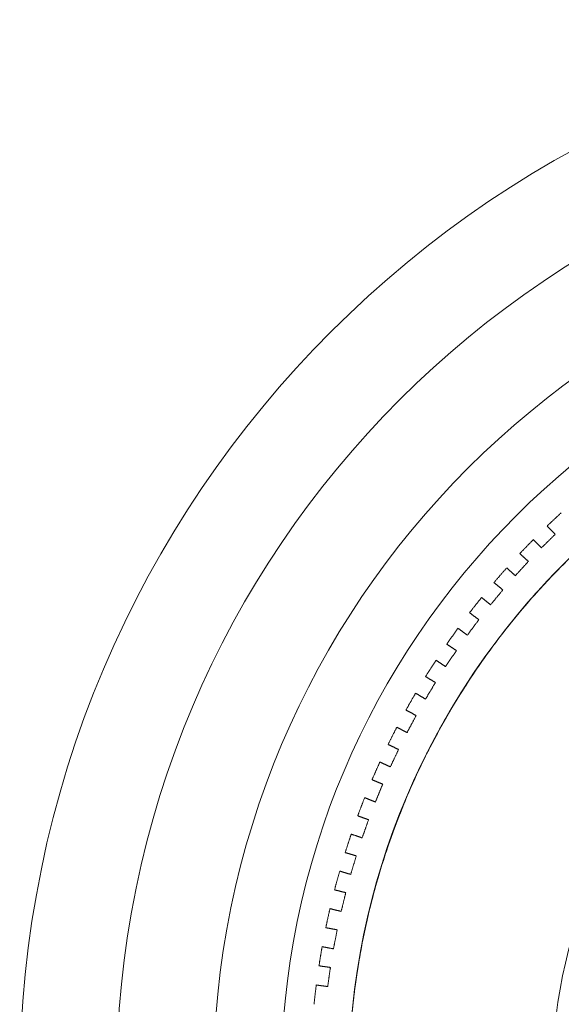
# Model space of a CAD drawing. Header units: millimetres. Extents: x -13921 to -12971, y -5231 to -4681.
# Tile 6 of 16: x -13921 to -13781, y -4936 to -4681. Entities that reach past the tile are written whole.
import ezdxf

# ---------------------------------------------------------------- set-up
doc = ezdxf.new("R2010")
doc.units = ezdxf.units.MM
doc.header["$MEASUREMENT"] = 0
doc.layers.add('Default', color=7, linetype='Continuous', lineweight=18, true_color=0x000000)

msp = doc.modelspace()

# ---------------------------------------------------------------- linework, layer by layer
at = {"layer": 'Default'}
for centre, radius in [((-13646.21, -4956.36, 411.21), 274.99), ((-13646.21, -4956.36, 417.21), 274.99), ((-13646.21, -4956.36, 414.21), 274.99), ((-13646.21, -4956.36, 404.71), 250), ((-13646.21, -4956.36, 398.21), 225), ((-13646.21, -4956.36, 398.21), 207.5), ((-13646.21, -4956.36, 392.4), 190), ((-13646.21, -4956.36, 395.3), 190), ((-13646.21, -4956.36, 398.21), 190), ((-13646.21, -4956.36, 417.21), 137.5)]:
    msp.add_arc(centre, radius, 90, 270, dxfattribs=at)
for points, weights, knots in [([(-13246.19, -4766.36, 23.11), (-13056.19, -4766.36, 23.11), (-13056.19, -4956.36, 23.11), (-13056.19, -5146.36, 23.11), (-13246.19, -5146.36, 23.11), (-13446.19, -5146.36, 23.11), (-13646.19, -5146.36, 23.11), (-13836.19, -5146.36, 23.11), (-13836.19, -4956.36, 23.11), (-13836.19, -4766.36, 23.11), (-13646.19, -4766.36, 23.11), (-13446.19, -4766.36, 23.11), (-13246.19, -4766.36, 23.11)], [1, 0.707106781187, 1, 0.707106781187, 1, 1, 1, 0.707106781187, 1, 0.707106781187, 1, 1, 1], [-2056.637061, -2056.637061, -2056.637061, -1742.477796, -1742.477796, -1428.318531, -1428.318531, -1028.318531, -1028.318531, -714.159265, -714.159265, -400, -400, 0, 0, 0]), ([(-13246.19, -4766.36, 398.12), (-13056.19, -4766.36, 398.12), (-13056.19, -4956.36, 398.12), (-13056.19, -5146.36, 398.12), (-13246.19, -5146.36, 398.12), (-13446.19, -5146.36, 398.12), (-13646.19, -5146.36, 398.12), (-13836.19, -5146.36, 398.12), (-13836.19, -4956.36, 398.12), (-13836.19, -4766.36, 398.12), (-13646.19, -4766.36, 398.12), (-13446.19, -4766.36, 398.12), (-13246.19, -4766.36, 398.12)], [1, 0.707106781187, 1, 0.707106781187, 1, 1, 1, 0.707106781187, 1, 0.707106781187, 1, 1, 1], [-2056.637061, -2056.637061, -2056.637061, -1742.477796, -1742.477796, -1428.318531, -1428.318531, -1028.318531, -1028.318531, -714.159265, -714.159265, -400, -400, 0, 0, 0]), ([(-13246.19, -4766.36, 210.61), (-13446.19, -4766.36, 210.61), (-13646.19, -4766.36, 210.61), (-13836.19, -4766.36, 210.61), (-13836.19, -4956.36, 210.61), (-13836.19, -5146.36, 210.61), (-13646.19, -5146.36, 210.61), (-13446.19, -5146.36, 210.61), (-13246.19, -5146.36, 210.61), (-13056.19, -5146.36, 210.61), (-13056.19, -4956.36, 210.61), (-13056.19, -4766.36, 210.61), (-13246.19, -4766.36, 210.61)], [1, 1, 1, 0.707106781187, 1, 0.707106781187, 1, 1, 1, 0.707106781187, 1, 0.707106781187, 1], [0, 0, 0, 400, 400, 714.159265, 714.159265, 1028.318531, 1028.318531, 1428.318531, 1428.318531, 1742.477796, 1742.477796, 2056.637061, 2056.637061, 2056.637061]), ([(-13646.19, -4766.36, 13.17), (-13836.19, -4766.36, 13.17), (-13836.19, -4956.36, 13.17), (-13836.19, -5146.36, 13.17), (-13646.19, -5146.36, 13.17)], [1, 0.707106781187, 1, 0.707106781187, 1], [400, 400, 400, 714.159265, 714.159265, 1028.318531, 1028.318531, 1028.318531]), ([(-13646.19, -4766.36, 28.17), (-13836.19, -4766.36, 28.17), (-13836.19, -4956.36, 28.17), (-13836.19, -5146.36, 28.17), (-13646.19, -5146.36, 28.17)], [1, 0.707106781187, 1, 0.707106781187, 1], [400, 400, 400, 714.159265, 714.159265, 1028.318531, 1028.318531, 1028.318531])]:
    msp.add_rational_spline(points, weights, degree=2, knots=knots, dxfattribs=at)
for points, weights in [([(-13781.26, -4808.86, 23.11), (-13783.12, -4810.56, 23.11), (-13784.93, -4812.3, 23.11)], [0.853965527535, 0.853729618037, 0.85362874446]), ([(-13781.26, -4808.86, 398.12), (-13783.12, -4810.56, 398.12), (-13784.93, -4812.3, 398.12)], [0.853965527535, 0.853729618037, 0.85362874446]), ([(-13784.93, -4812.3, 210.61), (-13783.12, -4810.56, 210.61), (-13781.26, -4808.86, 210.61)], [0.85362874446, 0.853729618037, 0.853965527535]), ([(-13788.49, -4815.82, 23.11), (-13790.26, -4817.61, 23.11), (-13791.98, -4819.44, 23.11)], [0.853561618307, 0.853594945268, 0.853763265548]), ([(-13788.49, -4815.82, 398.12), (-13790.26, -4817.61, 398.12), (-13791.98, -4819.44, 398.12)], [0.853561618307, 0.853594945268, 0.853763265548]), ([(-13791.98, -4819.44, 210.61), (-13790.26, -4817.61, 210.61), (-13788.49, -4815.82, 210.61)], [0.853763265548, 0.853594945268, 0.853561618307]), ([(-13795.36, -4823.13, 23.11), (-13797.03, -4825, 23.11), (-13798.66, -4826.92, 23.11)], [0.854231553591, 0.854534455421, 0.8549726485]), ([(-13795.36, -4823.13, 398.12), (-13797.03, -4825, 398.12), (-13798.66, -4826.92, 398.12)], [0.854231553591, 0.854534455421, 0.8549726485]), ([(-13798.66, -4826.92, 210.61), (-13797.03, -4825, 210.61), (-13795.36, -4823.13, 210.61)], [0.8549726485, 0.854534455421, 0.854231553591]), ([(-13801.85, -4830.77, 23.11), (-13803.43, -4832.73, 23.11), (-13804.96, -4834.73, 23.11)], [0.855978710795, 0.856552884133, 0.857262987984]), ([(-13801.85, -4830.77, 398.12), (-13803.43, -4832.73, 398.12), (-13804.96, -4834.73, 398.12)], [0.855978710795, 0.856552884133, 0.857262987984]), ([(-13804.96, -4834.73, 210.61), (-13803.43, -4832.73, 210.61), (-13801.85, -4830.77, 210.61)], [0.857262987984, 0.856552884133, 0.855978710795]), ([(-13807.95, -4838.73, 23.11), (-13809.43, -4840.77, 23.11), (-13810.85, -4842.84, 23.11)], [0.858811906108, 0.859660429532, 0.860645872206]), ([(-13807.95, -4838.73, 398.12), (-13809.43, -4840.77, 398.12), (-13810.85, -4842.84, 398.12)], [0.858811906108, 0.859660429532, 0.860645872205]), ([(-13810.85, -4842.84, 210.61), (-13809.43, -4840.77, 210.61), (-13807.95, -4838.73, 210.61)], [0.860645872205, 0.859660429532, 0.858811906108]), ([(-13813.64, -4846.99, 23.11), (-13815.01, -4849.09, 23.11), (-13816.34, -4851.23, 23.11)], [0.862745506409, 0.863872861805, 0.865138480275]), ([(-13813.64, -4846.99, 398.12), (-13815.01, -4849.09, 398.12), (-13816.34, -4851.23, 398.12)], [0.862745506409, 0.863872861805, 0.865138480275]), ([(-13816.34, -4851.23, 210.61), (-13815.01, -4849.09, 210.61), (-13813.64, -4846.99, 210.61)], [0.865138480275, 0.863872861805, 0.862745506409]), ([(-13818.91, -4855.52, 23.11), (-13820.18, -4857.69, 23.11), (-13821.39, -4859.9, 23.11)], [0.867799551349, 0.86921169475, 0.870763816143]), ([(-13818.91, -4855.52, 398.12), (-13820.18, -4857.69, 398.12), (-13821.39, -4859.9, 398.12)], [0.867799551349, 0.869211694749, 0.870763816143]), ([(-13821.39, -4859.9, 210.61), (-13820.18, -4857.69, 210.61), (-13818.91, -4855.52, 210.61)], [0.870763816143, 0.869211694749, 0.867799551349]), ([(-13823.75, -4864.31, 23.11), (-13824.91, -4866.54, 23.11), (-13826.01, -4868.8, 23.11)], [0.874000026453, 0.875704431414, 0.877550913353]), ([(-13823.75, -4864.31, 398.12), (-13824.91, -4866.54, 398.12), (-13826.01, -4868.8, 398.12)], [0.874000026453, 0.875704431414, 0.877550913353]), ([(-13826.01, -4868.8, 210.61), (-13824.91, -4866.54, 210.61), (-13823.75, -4864.31, 210.61)], [0.877550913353, 0.875704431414, 0.874000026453]), ([(-13828.14, -4873.32, 23.11), (-13829.18, -4875.61, 23.11), (-13830.17, -4877.92, 23.11)], [0.88137909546, 0.88338484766, 0.885535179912]), ([(-13828.14, -4873.32, 398.12), (-13829.18, -4875.61, 398.12), (-13830.17, -4877.92, 398.12)], [0.88137909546, 0.88338484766, 0.885535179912]), ([(-13830.17, -4877.92, 210.61), (-13829.18, -4875.61, 210.61), (-13828.14, -4873.32, 210.61)], [0.885535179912, 0.88338484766, 0.88137909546]), ([(-13832.07, -4882.55, 23.11), (-13833, -4884.88, 23.11), (-13833.87, -4887.25, 23.11)], [0.889975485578, 0.892293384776, 0.894758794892]), ([(-13832.07, -4882.55, 398.12), (-13833, -4884.88, 398.12), (-13833.87, -4887.25, 398.12)], [0.889975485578, 0.892293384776, 0.894758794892]), ([(-13833.87, -4887.25, 210.61), (-13833, -4884.88, 210.61), (-13832.07, -4882.55, 210.61)], [0.894758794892, 0.892293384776, 0.889975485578]), ([(-13835.54, -4891.96, 23.11), (-13836.35, -4894.34, 23.11), (-13837.1, -4896.74, 23.11)], [0.899834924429, 0.90247760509, 0.905271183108]), ([(-13835.54, -4891.96, 398.12), (-13836.35, -4894.34, 398.12), (-13837.1, -4896.74, 398.12)], [0.899834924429, 0.90247760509, 0.905271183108]), ([(-13837.1, -4896.74, 210.61), (-13836.35, -4894.34, 210.61), (-13835.54, -4891.96, 210.61)], [0.905271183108, 0.90247760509, 0.899834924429]), ([(-13838.53, -4901.53, 23.11), (-13839.22, -4903.95, 23.11), (-13839.85, -4906.39, 23.11)], [0.911010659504, 0.913992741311, 0.917129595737]), ([(-13838.53, -4901.53, 398.12), (-13839.22, -4903.95, 398.12), (-13839.85, -4906.39, 398.12)], [0.911010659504, 0.913992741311, 0.917129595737]), ([(-13839.85, -4906.39, 210.61), (-13839.22, -4903.95, 210.61), (-13838.53, -4901.53, 210.61)], [0.917129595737, 0.913992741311, 0.911010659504]), ([(-13841.04, -4911.24, 23.11), (-13841.6, -4913.69, 23.11), (-13842.11, -4916.16, 23.11)], [0.923564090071, 0.926902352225, 0.930399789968]), ([(-13841.04, -4911.24, 398.12), (-13841.6, -4913.69, 398.12), (-13842.11, -4916.16, 398.12)], [0.92356409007, 0.926902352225, 0.930399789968]), ([(-13842.11, -4916.16, 210.61), (-13841.6, -4913.69, 210.61), (-13841.04, -4911.24, 210.61)], [0.930399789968, 0.926902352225, 0.92356409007]), ([(-13843.05, -4921.07, 23.11), (-13843.5, -4923.54, 23.11), (-13843.88, -4926.03, 23.11)], [0.937565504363, 0.941279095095, 0.945156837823]), ([(-13843.05, -4921.07, 398.12), (-13843.5, -4923.54, 398.12), (-13843.88, -4926.03, 398.12)], [0.937565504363, 0.941279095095, 0.945156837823]), ([(-13843.88, -4926.03, 210.61), (-13843.5, -4923.54, 210.61), (-13843.05, -4921.07, 210.61)], [0.945156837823, 0.941279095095, 0.937565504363]), ([(-13844.58, -4930.98, 23.11), (-13844.89, -4933.47, 23.11), (-13845.15, -4935.98, 23.11)], [0.953094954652, 0.957205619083, 0.961486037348]), ([(-13844.58, -4930.98, 398.12), (-13844.89, -4933.47, 398.12), (-13845.15, -4935.98, 398.12)], [0.953094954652, 0.957205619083, 0.961486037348]), ([(-13845.15, -4935.98, 210.61), (-13844.89, -4933.47, 210.61), (-13844.58, -4930.98, 210.61)], [0.961486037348, 0.957205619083, 0.953094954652])]:
    msp.add_rational_spline(points, weights, degree=2, dxfattribs=at)
for points in [[(-13782.83, -4814.43, 23.11), (-13784.61, -4816.18, 23.11), (-13786.39, -4817.94, 23.11)], [(-13782.83, -4814.43, 398.12), (-13784.61, -4816.18, 398.12), (-13786.39, -4817.94, 398.12)], [(-13786.39, -4817.94, 217.75), (-13784.61, -4816.18, 217.75), (-13782.83, -4814.43, 217.75)], [(-13784.93, -4812.3, 23.11), (-13783.88, -4813.37, 23.11), (-13782.83, -4814.43, 23.11)], [(-13784.93, -4812.3, 398.12), (-13783.88, -4813.37, 398.12), (-13782.83, -4814.43, 398.12)], [(-13784.93, -4812.3, 398.12), (-13784.93, -4812.3, 210.61), (-13784.93, -4812.3, 23.11)], [(-13782.83, -4814.43, 217.75), (-13783.88, -4813.37, 217.75), (-13784.93, -4812.3, 217.75)], [(-13784.59, -4812.65, 23.11), (-13784.59, -4812.65, 210.61), (-13784.59, -4812.65, 398.12)], [(-13782.83, -4814.43, 23.11), (-13782.83, -4814.43, 210.61), (-13782.83, -4814.43, 398.12)], [(-13786.39, -4817.94, 23.11), (-13787.44, -4816.88, 23.11), (-13788.49, -4815.82, 23.11)], [(-13786.39, -4817.94, 398.12), (-13787.44, -4816.88, 398.12), (-13788.49, -4815.82, 398.12)], [(-13788.49, -4815.82, 23.11), (-13788.49, -4815.82, 210.61), (-13788.49, -4815.82, 398.12)], [(-13788.49, -4815.82, 217.75), (-13787.44, -4816.88, 217.75), (-13786.39, -4817.94, 217.75)], [(-13788.15, -4816.16, 23.11), (-13788.15, -4816.16, 210.61), (-13788.15, -4816.16, 398.12)], [(-13784.61, -4816.18, 23.11), (-13784.61, -4816.18, 210.61), (-13784.61, -4816.18, 398.12)], [(-13791.98, -4819.44, 23.11), (-13790.88, -4820.45, 23.11), (-13789.78, -4821.46, 23.11)], [(-13791.98, -4819.44, 398.12), (-13790.88, -4820.45, 398.12), (-13789.78, -4821.46, 398.12)], [(-13791.98, -4819.44, 398.12), (-13791.98, -4819.44, 210.61), (-13791.98, -4819.44, 23.11)], [(-13789.78, -4821.46, 217.75), (-13790.88, -4820.45, 217.75), (-13791.98, -4819.44, 217.75)], [(-13786.39, -4817.94, 23.11), (-13786.39, -4817.94, 210.61), (-13786.39, -4817.94, 398.12)], [(-13789.78, -4821.46, 23.11), (-13791.47, -4823.3, 23.11), (-13793.15, -4825.14, 23.11)], [(-13789.78, -4821.46, 398.12), (-13791.47, -4823.3, 398.12), (-13793.15, -4825.14, 398.12)], [(-13793.15, -4825.14, 217.75), (-13791.47, -4823.3, 217.75), (-13789.78, -4821.46, 217.75)], [(-13791.62, -4819.77, 23.11), (-13791.62, -4819.77, 210.61), (-13791.62, -4819.77, 398.12)], [(-13789.78, -4821.46, 23.11), (-13789.78, -4821.46, 210.61), (-13789.78, -4821.46, 398.12)], [(-13793.15, -4825.14, 23.11), (-13794.25, -4824.13, 23.11), (-13795.36, -4823.13, 23.11)], [(-13793.15, -4825.14, 398.12), (-13794.25, -4824.13, 398.12), (-13795.36, -4823.13, 398.12)], [(-13795.36, -4823.13, 23.11), (-13795.36, -4823.13, 210.61), (-13795.36, -4823.13, 398.12)], [(-13795.36, -4823.13, 217.75), (-13794.25, -4824.13, 217.75), (-13793.15, -4825.14, 217.75)], [(-13795, -4823.45, 23.11), (-13795, -4823.45, 210.61), (-13795, -4823.45, 398.12)], [(-13791.47, -4823.3, 23.11), (-13791.47, -4823.3, 210.61), (-13791.47, -4823.3, 398.12)], [(-13798.66, -4826.92, 23.11), (-13797.51, -4827.87, 23.11), (-13796.36, -4828.82, 23.11)], [(-13798.66, -4826.92, 398.12), (-13797.51, -4827.87, 398.12), (-13796.36, -4828.82, 398.12)], [(-13798.66, -4826.92, 398.12), (-13798.66, -4826.92, 210.61), (-13798.66, -4826.92, 23.11)], [(-13796.36, -4828.82, 217.75), (-13797.51, -4827.87, 217.75), (-13798.66, -4826.92, 217.75)], [(-13798.29, -4827.23, 23.11), (-13798.29, -4827.23, 210.61), (-13798.29, -4827.23, 398.12)], [(-13793.15, -4825.14, 23.11), (-13793.15, -4825.14, 210.61), (-13793.15, -4825.14, 398.12)], [(-13796.36, -4828.82, 23.11), (-13797.95, -4830.75, 23.11), (-13799.55, -4832.67, 23.11)], [(-13796.36, -4828.82, 398.12), (-13797.95, -4830.75, 398.12), (-13799.55, -4832.67, 398.12)], [(-13799.55, -4832.67, 217.75), (-13797.95, -4830.75, 217.75), (-13796.36, -4828.82, 217.75)], [(-13796.36, -4828.82, 23.11), (-13796.36, -4828.82, 210.61), (-13796.36, -4828.82, 398.12)], [(-13799.55, -4832.67, 23.11), (-13800.7, -4831.72, 23.11), (-13801.85, -4830.77, 23.11)], [(-13799.55, -4832.67, 398.12), (-13800.7, -4831.72, 398.12), (-13801.85, -4830.77, 398.12)], [(-13801.85, -4830.77, 23.11), (-13801.85, -4830.77, 210.61), (-13801.85, -4830.77, 398.12)], [(-13801.85, -4830.77, 217.75), (-13800.7, -4831.72, 217.75), (-13799.55, -4832.67, 217.75)], [(-13801.47, -4831.08, 23.11), (-13801.47, -4831.08, 210.61), (-13801.47, -4831.08, 398.12)], [(-13797.95, -4830.75, 23.11), (-13797.95, -4830.75, 210.61), (-13797.95, -4830.75, 398.12)], [(-13804.96, -4834.73, 23.11), (-13803.76, -4835.62, 23.11), (-13802.56, -4836.51, 23.11)], [(-13804.96, -4834.73, 398.12), (-13803.76, -4835.62, 398.12), (-13802.56, -4836.51, 398.12)], [(-13804.96, -4834.73, 398.12), (-13804.96, -4834.73, 210.61), (-13804.96, -4834.73, 23.11)], [(-13802.56, -4836.51, 217.75), (-13803.76, -4835.62, 217.75), (-13804.96, -4834.73, 217.75)], [(-13799.55, -4832.67, 23.11), (-13799.55, -4832.67, 210.61), (-13799.55, -4832.67, 398.12)], [(-13802.56, -4836.51, 23.11), (-13804.06, -4838.51, 23.11), (-13805.55, -4840.52, 23.11)], [(-13802.56, -4836.51, 398.12), (-13804.06, -4838.51, 398.12), (-13805.55, -4840.52, 398.12)], [(-13805.55, -4840.52, 217.75), (-13804.06, -4838.51, 217.75), (-13802.56, -4836.51, 217.75)], [(-13804.57, -4835.02, 23.11), (-13804.57, -4835.02, 210.61), (-13804.57, -4835.02, 398.12)], [(-13802.56, -4836.51, 23.11), (-13802.56, -4836.51, 210.61), (-13802.56, -4836.51, 398.12)], [(-13805.55, -4840.52, 23.11), (-13806.75, -4839.63, 23.11), (-13807.95, -4838.73, 23.11)], [(-13805.55, -4840.52, 398.12), (-13806.75, -4839.63, 398.12), (-13807.95, -4838.73, 398.12)], [(-13807.95, -4838.73, 23.11), (-13807.95, -4838.73, 210.61), (-13807.95, -4838.73, 398.12)], [(-13807.95, -4838.73, 217.75), (-13806.75, -4839.63, 217.75), (-13805.55, -4840.52, 217.75)], [(-13807.56, -4839.02, 23.11), (-13807.56, -4839.02, 210.61), (-13807.56, -4839.02, 398.12)], [(-13804.06, -4838.51, 23.11), (-13804.06, -4838.51, 210.61), (-13804.06, -4838.51, 398.12)], [(-13805.55, -4840.52, 23.11), (-13805.55, -4840.52, 210.61), (-13805.55, -4840.52, 398.12)], [(-13808.37, -4844.5, 23.11), (-13809.77, -4846.58, 23.11), (-13811.16, -4848.65, 23.11)], [(-13808.37, -4844.5, 398.12), (-13809.77, -4846.58, 398.12), (-13811.16, -4848.65, 398.12)], [(-13811.16, -4848.65, 217.75), (-13809.77, -4846.58, 217.75), (-13808.37, -4844.5, 217.75)], [(-13810.85, -4842.84, 23.11), (-13809.61, -4843.67, 23.11), (-13808.37, -4844.5, 23.11)], [(-13810.85, -4842.84, 398.12), (-13809.61, -4843.67, 398.12), (-13808.37, -4844.5, 398.12)], [(-13810.85, -4842.84, 398.12), (-13810.85, -4842.84, 210.61), (-13810.85, -4842.84, 23.11)], [(-13808.37, -4844.5, 217.75), (-13809.61, -4843.67, 217.75), (-13810.85, -4842.84, 217.75)], [(-13810.45, -4843.11, 23.11), (-13810.45, -4843.11, 210.61), (-13810.45, -4843.11, 398.12)], [(-13808.37, -4844.5, 23.11), (-13808.37, -4844.5, 210.61), (-13808.37, -4844.5, 398.12)], [(-13811.16, -4848.65, 23.11), (-13812.4, -4847.82, 23.11), (-13813.64, -4846.99, 23.11)], [(-13811.16, -4848.65, 398.12), (-13812.4, -4847.82, 398.12), (-13813.64, -4846.99, 398.12)], [(-13813.64, -4846.99, 23.11), (-13813.64, -4846.99, 210.61), (-13813.64, -4846.99, 398.12)], [(-13813.64, -4846.99, 217.75), (-13812.4, -4847.82, 217.75), (-13811.16, -4848.65, 217.75)], [(-13813.24, -4847.26, 23.11), (-13813.24, -4847.26, 210.61), (-13813.24, -4847.26, 398.12)], [(-13809.77, -4846.58, 23.11), (-13809.77, -4846.58, 210.61), (-13809.77, -4846.58, 398.12)], [(-13811.16, -4848.65, 23.11), (-13811.16, -4848.65, 210.61), (-13811.16, -4848.65, 398.12)], [(-13813.78, -4852.77, 23.11), (-13815.07, -4854.91, 23.11), (-13816.35, -4857.06, 23.11)], [(-13813.78, -4852.77, 398.12), (-13815.07, -4854.91, 398.12), (-13816.35, -4857.06, 398.12)], [(-13816.35, -4857.06, 217.75), (-13815.07, -4854.91, 217.75), (-13813.78, -4852.77, 217.75)], [(-13816.34, -4851.23, 23.11), (-13815.06, -4852, 23.11), (-13813.78, -4852.77, 23.11)], [(-13816.34, -4851.23, 398.12), (-13815.06, -4852, 398.12), (-13813.78, -4852.77, 398.12)], [(-13816.34, -4851.23, 398.12), (-13816.34, -4851.23, 210.61), (-13816.34, -4851.23, 23.11)], [(-13813.78, -4852.77, 217.75), (-13815.06, -4852, 217.75), (-13816.34, -4851.23, 217.75)], [(-13815.92, -4851.48, 23.11), (-13815.92, -4851.48, 210.61), (-13815.92, -4851.48, 398.12)], [(-13813.78, -4852.77, 23.11), (-13813.78, -4852.77, 210.61), (-13813.78, -4852.77, 398.12)], [(-13815.07, -4854.91, 23.11), (-13815.07, -4854.91, 210.61), (-13815.07, -4854.91, 398.12)], [(-13816.35, -4857.06, 23.11), (-13817.63, -4856.29, 23.11), (-13818.91, -4855.52, 23.11)], [(-13816.35, -4857.06, 398.12), (-13817.63, -4856.29, 398.12), (-13818.91, -4855.52, 398.12)], [(-13818.91, -4855.52, 23.11), (-13818.91, -4855.52, 210.61), (-13818.91, -4855.52, 398.12)], [(-13818.91, -4855.52, 217.75), (-13817.63, -4856.29, 217.75), (-13816.35, -4857.06, 217.75)], [(-13818.5, -4855.77, 23.11), (-13818.5, -4855.77, 210.61), (-13818.5, -4855.77, 398.12)], [(-13816.35, -4857.06, 23.11), (-13816.35, -4857.06, 210.61), (-13816.35, -4857.06, 398.12)], [(-13821.39, -4859.9, 23.11), (-13820.08, -4860.6, 23.11), (-13818.76, -4861.3, 23.11)], [(-13821.39, -4859.9, 398.12), (-13820.08, -4860.6, 398.12), (-13818.76, -4861.3, 398.12)], [(-13821.39, -4859.9, 398.12), (-13821.39, -4859.9, 210.61), (-13821.39, -4859.9, 23.11)], [(-13818.76, -4861.3, 217.75), (-13820.08, -4860.6, 217.75), (-13821.39, -4859.9, 217.75)], [(-13820.97, -4860.12, 23.11), (-13820.97, -4860.12, 210.61), (-13820.97, -4860.12, 398.12)], [(-13818.76, -4861.3, 23.11), (-13819.94, -4863.51, 23.11), (-13821.12, -4865.71, 23.11)], [(-13818.76, -4861.3, 398.12), (-13819.94, -4863.51, 398.12), (-13821.12, -4865.71, 398.12)], [(-13821.12, -4865.71, 217.75), (-13819.94, -4863.51, 217.75), (-13818.76, -4861.3, 217.75)], [(-13818.76, -4861.3, 23.11), (-13818.76, -4861.3, 210.61), (-13818.76, -4861.3, 398.12)], [(-13821.12, -4865.71, 23.11), (-13822.43, -4865.01, 23.11), (-13823.75, -4864.31, 23.11)], [(-13821.12, -4865.71, 398.12), (-13822.43, -4865.01, 398.12), (-13823.75, -4864.31, 398.12)], [(-13823.75, -4864.31, 23.11), (-13823.75, -4864.31, 210.61), (-13823.75, -4864.31, 398.12)], [(-13823.75, -4864.31, 217.75), (-13822.43, -4865.01, 217.75), (-13821.12, -4865.71, 217.75)], [(-13823.32, -4864.53, 23.11), (-13823.32, -4864.53, 210.61), (-13823.32, -4864.53, 398.12)], [(-13819.94, -4863.51, 23.11), (-13819.94, -4863.51, 210.61), (-13819.94, -4863.51, 398.12)], [(-13821.12, -4865.71, 23.11), (-13821.12, -4865.71, 210.61), (-13821.12, -4865.71, 398.12)], [(-13826.01, -4868.8, 23.11), (-13824.66, -4869.44, 23.11), (-13823.31, -4870.07, 23.11)], [(-13826.01, -4868.8, 398.12), (-13824.66, -4869.44, 398.12), (-13823.31, -4870.07, 398.12)], [(-13826.01, -4868.8, 398.12), (-13826.01, -4868.8, 210.61), (-13826.01, -4868.8, 23.11)], [(-13823.31, -4870.07, 217.75), (-13824.66, -4869.44, 217.75), (-13826.01, -4868.8, 217.75)], [(-13825.57, -4869.01, 23.11), (-13825.57, -4869.01, 210.61), (-13825.57, -4869.01, 398.12)], [(-13823.31, -4870.07, 23.11), (-13824.37, -4872.33, 23.11), (-13825.44, -4874.59, 23.11)], [(-13823.31, -4870.07, 398.12), (-13824.37, -4872.33, 398.12), (-13825.44, -4874.59, 398.12)], [(-13825.44, -4874.59, 217.75), (-13824.37, -4872.33, 217.75), (-13823.31, -4870.07, 217.75)], [(-13823.31, -4870.07, 23.11), (-13823.31, -4870.07, 210.61), (-13823.31, -4870.07, 398.12)], [(-13824.37, -4872.33, 23.11), (-13824.37, -4872.33, 210.61), (-13824.37, -4872.33, 398.12)], [(-13825.44, -4874.59, 23.11), (-13826.79, -4873.96, 23.11), (-13828.14, -4873.32, 23.11)], [(-13825.44, -4874.59, 398.12), (-13826.79, -4873.96, 398.12), (-13828.14, -4873.32, 398.12)], [(-13828.14, -4873.32, 23.11), (-13828.14, -4873.32, 210.61), (-13828.14, -4873.32, 398.12)], [(-13828.14, -4873.32, 217.75), (-13826.79, -4873.96, 217.75), (-13825.44, -4874.59, 217.75)], [(-13827.7, -4873.53, 23.11), (-13827.7, -4873.53, 210.61), (-13827.7, -4873.53, 398.12)], [(-13825.44, -4874.59, 23.11), (-13825.44, -4874.59, 210.61), (-13825.44, -4874.59, 398.12)], [(-13830.17, -4877.92, 23.11), (-13828.79, -4878.49, 23.11), (-13827.41, -4879.06, 23.11)], [(-13830.17, -4877.92, 398.12), (-13828.79, -4878.49, 398.12), (-13827.41, -4879.06, 398.12)], [(-13830.17, -4877.92, 398.12), (-13830.17, -4877.92, 210.61), (-13830.17, -4877.92, 23.11)], [(-13827.41, -4879.06, 217.75), (-13828.79, -4878.49, 217.75), (-13830.17, -4877.92, 217.75)], [(-13829.72, -4878.11, 23.11), (-13829.72, -4878.11, 210.61), (-13829.72, -4878.11, 398.12)], [(-13827.41, -4879.06, 23.11), (-13828.36, -4881.37, 23.11), (-13829.31, -4883.68, 23.11)], [(-13827.41, -4879.06, 398.12), (-13828.36, -4881.37, 398.12), (-13829.31, -4883.68, 398.12)], [(-13829.31, -4883.68, 217.75), (-13828.36, -4881.37, 217.75), (-13827.41, -4879.06, 217.75)], [(-13827.41, -4879.06, 23.11), (-13827.41, -4879.06, 210.61), (-13827.41, -4879.06, 398.12)], [(-13829.31, -4883.68, 23.11), (-13830.69, -4883.12, 23.11), (-13832.07, -4882.55, 23.11)], [(-13829.31, -4883.68, 398.12), (-13830.69, -4883.12, 398.12), (-13832.07, -4882.55, 398.12)], [(-13832.07, -4882.55, 23.11), (-13832.07, -4882.55, 210.61), (-13832.07, -4882.55, 398.12)], [(-13832.07, -4882.55, 217.75), (-13830.69, -4883.12, 217.75), (-13829.31, -4883.68, 217.75)], [(-13831.63, -4882.73, 23.11), (-13831.63, -4882.73, 210.61), (-13831.63, -4882.73, 398.12)], [(-13828.36, -4881.37, 23.11), (-13828.36, -4881.37, 210.61), (-13828.36, -4881.37, 398.12)], [(-13829.31, -4883.68, 23.11), (-13829.31, -4883.68, 210.61), (-13829.31, -4883.68, 398.12)], [(-13833.87, -4887.25, 23.11), (-13832.46, -4887.74, 23.11), (-13831.06, -4888.24, 23.11)], [(-13833.87, -4887.25, 398.12), (-13832.46, -4887.74, 398.12), (-13831.06, -4888.24, 398.12)], [(-13833.87, -4887.25, 398.12), (-13833.87, -4887.25, 210.61), (-13833.87, -4887.25, 23.11)], [(-13831.06, -4888.24, 217.75), (-13832.46, -4887.74, 217.75), (-13833.87, -4887.25, 217.75)], [(-13833.41, -4887.41, 23.11), (-13833.41, -4887.41, 210.61), (-13833.41, -4887.41, 398.12)], [(-13831.06, -4888.24, 23.11), (-13831.89, -4890.6, 23.11), (-13832.73, -4892.95, 23.11)], [(-13831.06, -4888.24, 398.12), (-13831.89, -4890.6, 398.12), (-13832.73, -4892.95, 398.12)], [(-13832.73, -4892.95, 217.75), (-13831.89, -4890.6, 217.75), (-13831.06, -4888.24, 217.75)], [(-13831.06, -4888.24, 23.11), (-13831.06, -4888.24, 210.61), (-13831.06, -4888.24, 398.12)], [(-13831.89, -4890.6, 23.11), (-13831.89, -4890.6, 210.61), (-13831.89, -4890.6, 398.12)], [(-13832.73, -4892.95, 23.11), (-13834.13, -4892.46, 23.11), (-13835.54, -4891.96, 23.11)], [(-13832.73, -4892.95, 398.12), (-13834.13, -4892.46, 398.12), (-13835.54, -4891.96, 398.12)], [(-13835.54, -4891.96, 23.11), (-13835.54, -4891.96, 210.61), (-13835.54, -4891.96, 398.12)], [(-13835.54, -4891.96, 217.75), (-13834.13, -4892.46, 217.75), (-13832.73, -4892.95, 217.75)], [(-13835.08, -4892.12, 23.11), (-13835.08, -4892.12, 210.61), (-13835.08, -4892.12, 398.12)], [(-13832.73, -4892.95, 23.11), (-13832.73, -4892.95, 210.61), (-13832.73, -4892.95, 398.12)], [(-13837.1, -4896.74, 23.11), (-13835.67, -4897.17, 23.11), (-13834.24, -4897.59, 23.11)], [(-13837.1, -4896.74, 398.12), (-13835.67, -4897.17, 398.12), (-13834.24, -4897.59, 398.12)], [(-13837.1, -4896.74, 398.12), (-13837.1, -4896.74, 210.61), (-13837.1, -4896.74, 23.11)], [(-13834.24, -4897.59, 217.75), (-13835.67, -4897.17, 217.75), (-13837.1, -4896.74, 217.75)], [(-13836.64, -4896.88, 23.11), (-13836.64, -4896.88, 210.61), (-13836.64, -4896.88, 398.12)], [(-13834.24, -4897.59, 23.11), (-13834.96, -4899.99, 23.11), (-13835.67, -4902.38, 23.11)], [(-13834.24, -4897.59, 398.12), (-13834.96, -4899.99, 398.12), (-13835.67, -4902.38, 398.12)], [(-13835.67, -4902.38, 217.75), (-13834.96, -4899.99, 217.75), (-13834.24, -4897.59, 217.75)], [(-13834.24, -4897.59, 23.11), (-13834.24, -4897.59, 210.61), (-13834.24, -4897.59, 398.12)], [(-13834.96, -4899.99, 23.11), (-13834.96, -4899.99, 210.61), (-13834.96, -4899.99, 398.12)], [(-13835.67, -4902.38, 23.11), (-13837.1, -4901.96, 23.11), (-13838.53, -4901.53, 23.11)], [(-13835.67, -4902.38, 398.12), (-13837.1, -4901.96, 398.12), (-13838.53, -4901.53, 398.12)], [(-13838.53, -4901.53, 23.11), (-13838.53, -4901.53, 210.61), (-13838.53, -4901.53, 398.12)], [(-13838.53, -4901.53, 217.75), (-13837.1, -4901.96, 217.75), (-13835.67, -4902.38, 217.75)], [(-13838.07, -4901.67, 23.11), (-13838.07, -4901.67, 210.61), (-13838.07, -4901.67, 398.12)], [(-13835.67, -4902.38, 23.11), (-13835.67, -4902.38, 210.61), (-13835.67, -4902.38, 398.12)], [(-13839.85, -4906.39, 23.11), (-13838.4, -4906.74, 23.11), (-13836.95, -4907.09, 23.11)], [(-13839.85, -4906.39, 398.12), (-13838.4, -4906.74, 398.12), (-13836.95, -4907.09, 398.12)], [(-13839.85, -4906.39, 398.12), (-13839.85, -4906.39, 210.61), (-13839.85, -4906.39, 23.11)], [(-13836.95, -4907.09, 217.75), (-13838.4, -4906.74, 217.75), (-13839.85, -4906.39, 217.75)], [(-13839.38, -4906.5, 23.11), (-13839.38, -4906.5, 210.61), (-13839.38, -4906.5, 398.12)], [(-13836.95, -4907.09, 23.11), (-13837.54, -4909.52, 23.11), (-13838.14, -4911.95, 23.11)], [(-13836.95, -4907.09, 398.12), (-13837.54, -4909.52, 398.12), (-13838.14, -4911.95, 398.12)], [(-13838.14, -4911.95, 217.75), (-13837.54, -4909.52, 217.75), (-13836.95, -4907.09, 217.75)], [(-13836.95, -4907.09, 23.11), (-13836.95, -4907.09, 210.61), (-13836.95, -4907.09, 398.12)], [(-13838.14, -4911.95, 23.11), (-13839.59, -4911.6, 23.11), (-13841.04, -4911.24, 23.11)], [(-13838.14, -4911.95, 398.12), (-13839.59, -4911.6, 398.12), (-13841.04, -4911.24, 398.12)], [(-13841.04, -4911.24, 23.11), (-13841.04, -4911.24, 210.61), (-13841.04, -4911.24, 398.12)], [(-13841.04, -4911.24, 217.75), (-13839.59, -4911.6, 217.75), (-13838.14, -4911.95, 217.75)], [(-13840.57, -4911.36, 23.11), (-13840.57, -4911.36, 210.61), (-13840.57, -4911.36, 398.12)], [(-13837.54, -4909.52, 23.11), (-13837.54, -4909.52, 210.61), (-13837.54, -4909.52, 398.12)], [(-13838.14, -4911.95, 23.11), (-13838.14, -4911.95, 210.61), (-13838.14, -4911.95, 398.12)], [(-13842.11, -4916.16, 23.11), (-13840.64, -4916.44, 23.11), (-13839.18, -4916.72, 23.11)], [(-13842.11, -4916.16, 398.12), (-13840.64, -4916.44, 398.12), (-13839.18, -4916.72, 398.12)], [(-13842.11, -4916.16, 398.12), (-13842.11, -4916.16, 210.61), (-13842.11, -4916.16, 23.11)], [(-13839.18, -4916.72, 217.75), (-13840.64, -4916.44, 217.75), (-13842.11, -4916.16, 217.75)], [(-13841.63, -4916.25, 23.11), (-13841.63, -4916.25, 210.61), (-13841.63, -4916.25, 398.12)], [(-13839.18, -4916.72, 23.11), (-13839.65, -4919.17, 23.11), (-13840.12, -4921.63, 23.11)], [(-13839.18, -4916.72, 398.12), (-13839.65, -4919.17, 398.12), (-13840.12, -4921.63, 398.12)], [(-13840.12, -4921.63, 217.75), (-13839.65, -4919.17, 217.75), (-13839.18, -4916.72, 217.75)], [(-13839.18, -4916.72, 23.11), (-13839.18, -4916.72, 210.61), (-13839.18, -4916.72, 398.12)], [(-13840.12, -4921.63, 23.11), (-13841.59, -4921.35, 23.11), (-13843.05, -4921.07, 23.11)], [(-13840.12, -4921.63, 398.12), (-13841.59, -4921.35, 398.12), (-13843.05, -4921.07, 398.12)], [(-13843.05, -4921.07, 23.11), (-13843.05, -4921.07, 210.61), (-13843.05, -4921.07, 398.12)], [(-13843.05, -4921.07, 217.75), (-13841.59, -4921.35, 217.75), (-13840.12, -4921.63, 217.75)], [(-13842.58, -4921.16, 23.11), (-13842.58, -4921.16, 210.61), (-13842.58, -4921.16, 398.12)], [(-13839.65, -4919.17, 23.11), (-13839.65, -4919.17, 210.61), (-13839.65, -4919.17, 398.12)], [(-13840.12, -4921.63, 23.11), (-13840.12, -4921.63, 210.61), (-13840.12, -4921.63, 398.12)], [(-13843.88, -4926.03, 23.11), (-13842.4, -4926.24, 23.11), (-13840.92, -4926.44, 23.11)], [(-13843.88, -4926.03, 398.12), (-13842.4, -4926.24, 398.12), (-13840.92, -4926.44, 398.12)], [(-13843.88, -4926.03, 398.12), (-13843.88, -4926.03, 210.61), (-13843.88, -4926.03, 23.11)], [(-13840.92, -4926.44, 217.75), (-13842.4, -4926.24, 217.75), (-13843.88, -4926.03, 217.75)], [(-13843.4, -4926.09, 23.11), (-13843.4, -4926.09, 210.61), (-13843.4, -4926.09, 398.12)], [(-13840.92, -4926.44, 23.11), (-13841.27, -4928.92, 23.11), (-13841.62, -4931.39, 23.11)], [(-13840.92, -4926.44, 398.12), (-13841.27, -4928.92, 398.12), (-13841.62, -4931.39, 398.12)], [(-13841.62, -4931.39, 217.75), (-13841.27, -4928.92, 217.75), (-13840.92, -4926.44, 217.75)], [(-13840.92, -4926.44, 23.11), (-13840.92, -4926.44, 210.61), (-13840.92, -4926.44, 398.12)], [(-13841.27, -4928.92, 23.11), (-13841.27, -4928.92, 210.61), (-13841.27, -4928.92, 398.12)], [(-13841.62, -4931.39, 23.11), (-13843.1, -4931.19, 23.11), (-13844.58, -4930.98, 23.11)], [(-13841.62, -4931.39, 398.12), (-13843.1, -4931.19, 398.12), (-13844.58, -4930.98, 398.12)], [(-13844.58, -4930.98, 23.11), (-13844.58, -4930.98, 210.61), (-13844.58, -4930.98, 398.12)], [(-13844.58, -4930.98, 217.75), (-13843.1, -4931.19, 217.75), (-13841.62, -4931.39, 217.75)], [(-13844.1, -4931.05, 23.11), (-13844.1, -4931.05, 210.61), (-13844.1, -4931.05, 398.12)], [(-13841.62, -4931.39, 23.11), (-13841.62, -4931.39, 210.61), (-13841.62, -4931.39, 398.12)], [(-13845.15, -4935.98, 398.12), (-13845.15, -4935.98, 210.61), (-13845.15, -4935.98, 23.11)]]:
    msp.add_open_spline(points, degree=2, dxfattribs=at)

doc.saveas('drawing.dxf')
